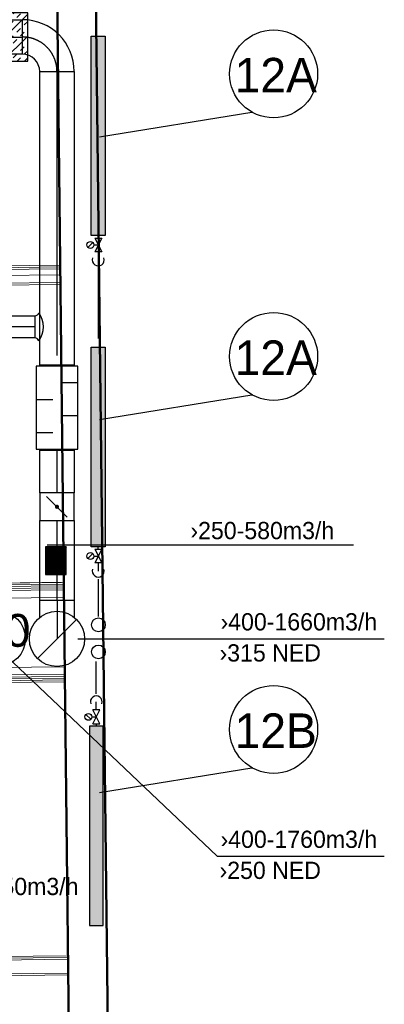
# Model space of a CAD drawing. Header units: millimetres. Extents: x 0 to 83130, y 0 to 57204.
# Tile 36 of 67: x 14100 to 16739, y 42303 to 49438. Entities that reach past the tile are written whole.
import ezdxf

# ---------------------------------------------------------------- set-up
doc = ezdxf.new("R2010")
doc.units = ezdxf.units.MM
doc.header["$LTSCALE"] = 100
doc.header["$MEASUREMENT"] = 0
doc.header["$PDMODE"] = 1
doc.linetypes.add('2V-CENT', pattern=[23, 20, -1.5, 0, -1.5])
doc.linetypes.add('V-V', pattern=[2, 1, 1])
doc.layers.get('0').update_dxf_attribs({"linetype": 'CONTINUOUS'})
for name, color, linetype in [('20603A200D001$0$832 Rominfo', 7, 'CONTINUOUS'), ('V060-', 3, 'CONTINUOUS'), ('V061-', 1, 'CONTINUOUS'), ('V071-', 1, 'CONTINUOUS'), ('V100-', 6, 'CONTINUOUS'), ('V101', 3, 'CONTINUOUS'), ('xref', 7, 'CONTINUOUS')]:
    doc.layers.add(name, color=color, linetype=linetype)
doc.layers.add('20603A200D001$0$A-AREA', color=32, linetype='CONTINUOUS', lineweight=9)
doc.layers.add('20603A200D001$0$A-WALL', color=7, linetype='CONTINUOUS', lineweight=13)
doc.styles.add('20603A200D001$0$Arial', font='arial.ttf', dxfattribs={"height": 238.125})
doc.styles.add('FISO', font='fiso')
doc.styles.add('ISO', font='ISO')
doc.styles.add('SIMPLEX', font='SIMPLEX')

# ---------------------------------------------------------------- blocks, each defined once
blk = doc.blocks.new('VUN')
at = {"color": 0}
blk.add_circle((0, 0), 0.5, dxfattribs=at)
blk = doc.blocks.new('CTK_S', base_point=(16255, 22600))
at = {"color": 0, "linetype": 'ByBlock'}
blk.add_line((16255.5, 22600), (16255, 22600), dxfattribs=at)
blk = doc.blocks.new('KTK_S', base_point=(16255, 22600))
at = {"color": 0, "linetype": 'ByBlock'}
blk.add_circle((16255, 22600), 0.5, dxfattribs=at)
blk = doc.blocks.new('3TK_S', base_point=(16255, 22600))
at = {"color": 0, "linetype": 'ByBlock'}
blk.add_blockref('KTK_S', (16255, 22600), dxfattribs=at)
at = {"color": 1, "linetype": '2V-CENT'}
blk.add_blockref('CTK_S', (16255, 22600), dxfattribs=at)
at = {"style": 'ISO', "flags": 3}
blk.add_attdef('0', (16255, 22600), '', height=1, dxfattribs=at)
blk = doc.blocks.new('FLC90', base_point=(0, 5))
at = {"color": 1}
blk.add_line((-0.346, 4.654), (0.346, 5.346), dxfattribs=at)
blk = doc.blocks.new('CTXK_A', base_point=(16255, 22602.5))
at = {"color": 0, "linetype": 'ByBlock'}
blk.add_line((16255.5, 22602.5), (16255, 22602.5), dxfattribs=at)
blk = doc.blocks.new('KTXK_A', base_point=(16255, 22602.5))
at = {"color": 0, "linetype": 'ByBlock'}
for p, q in [((16255, 22603), (16255.5, 22603)), ((16255.5, 22603), (16255.5, 22602)), ((16255.5, 22602), (16255, 22602))]:
    blk.add_line(p, q, dxfattribs=at)
blk = doc.blocks.new('3TXK_A', base_point=(16255, 22602.5))
blk.add_point((16255.5, 22602.5))
at = {"color": 0, "linetype": 'ByBlock'}
blk.add_blockref('KTXK_A', (16255, 22602.5), dxfattribs=at)
at = {"color": 1, "linetype": '2V-CENT'}
blk.add_blockref('CTXK_A', (16255, 22602.5), dxfattribs=at)
at = {"style": 'ISO', "flags": 3}
blk.add_attdef('0', (16255, 22602.5), '', height=1, dxfattribs=at)
blk = doc.blocks.new('KSP_P', base_point=(16239.5, 22597.5))
at = {"color": 0, "linetype": 'ByBlock'}
for p, q in [((16240, 22598), (16239, 22598)), ((16239, 22598), (16239, 22597)), ((16240, 22597), (16240, 22598)), ((16239, 22597), (16240, 22597))]:
    blk.add_line(p, q, dxfattribs=at)
blk = doc.blocks.new('2SP_P', base_point=(16239.5, 22597.5))
for p in [(16239, 22597.5), (16240, 22597.5)]:
    blk.add_point(p)
at = {"color": 0, "linetype": 'ByBlock'}
blk.add_blockref('KSP_P', (16239.5, 22597.5), dxfattribs=at)
at = {"style": 'SIMPLEX', "flags": 3}
blk.add_attdef('0', (16239.5, 22597.5), '', height=1, dxfattribs=at)
blk = doc.blocks.new('SPJALL', base_point=(16229, 22594))
at = {"color": 1}
blk.add_line((16228.625, 22593.625), (16229.375, 22594.375), dxfattribs=at)
at = {"color": 1, "const_width": 0.075}
blk.add_lwpolyline([(16229, 22594.0375, -1), (16229, 22593.9625, -1), (16229, 22594.0375, -1)], format="xyb", dxfattribs=at)
blk = doc.blocks.new('LD_P')
for p, q in [((-0.5, 0.5), (-0.5, -0.5)), ((0.5, 0.5), (-0.5, 0.5)), ((0.5, -0.5), (0.5, 0.5)), ((-0.5, -0.5), (0.5, -0.5))]:
    blk.add_line(p, q)
at = {"color": 1}
for p, q in [((-0.3, 0.5), (-0.3, 0.1)), ((0.1, 0.5), (0.1, 0.1)), ((-0.1, -0.5), (-0.1, -0.1)), ((0.3, -0.5), (0.3, -0.1))]:
    blk.add_line(p, q, dxfattribs=at)
blk = doc.blocks.new('C3A', base_point=(16246, 22590.5))
at = {"color": 0, "linetype": 'ByBlock'}
blk.add_line((16247, 22590.5), (16246, 22590.5), dxfattribs=at)
blk = doc.blocks.new('K3A', base_point=(16246, 22590.5))
at = {"color": 0, "linetype": 'ByBlock'}
for p, q in [((16246, 22591), (16247, 22591)), ((16247, 22591), (16247, 22590)), ((16247, 22590), (16246, 22590))]:
    blk.add_line(p, q, dxfattribs=at)
blk = doc.blocks.new('33A', base_point=(16246, 22590.5))
blk.add_point((16247, 22590.5))
at = {"color": 0, "linetype": 'ByBlock'}
blk.add_blockref('K3A', (16246, 22590.5), dxfattribs=at)
at = {"color": 1, "linetype": '2V-CENT'}
blk.add_blockref('C3A', (16246, 22590.5), dxfattribs=at)
at = {"style": 'SIMPLEX', "flags": 3}
blk.add_attdef('0', (16246, 22590.5), '', height=1, dxfattribs=at)
blk = doc.blocks.new('CBOJ90_PB', base_point=(86107, 31352))
at = {"color": 0, "linetype": 'ByBlock'}
blk.add_arc((86106, 31353), 1, 270, 360, dxfattribs=at)
blk = doc.blocks.new('KBOJ90_PB', base_point=(86107, 31352))
at = {"color": 0, "linetype": 'ByBlock'}
for p, q in [((86106.5, 31353), (86107.5, 31353)), ((86106, 31352.5), (86106, 31351.5))]:
    blk.add_line(p, q, dxfattribs=at)
for radius in [1.5, 0.5]:
    blk.add_arc((86106, 31353), radius, 270, 360, dxfattribs=at)
blk = doc.blocks.new('3BOJ90_PB', base_point=(86107, 31352))
for p in [(86107, 31353), (86106, 31352)]:
    blk.add_point(p)
at = {"color": 1, "linetype": '2V-CENT'}
blk.add_blockref('CBOJ90_PB', (86107, 31352), dxfattribs=at)
at = {"color": 0, "linetype": 'ByBlock'}
blk.add_blockref('KBOJ90_PB', (86107, 31352), dxfattribs=at)
at = {"style": 'ISO', "flags": 3}
blk.add_attdef('0', (86107, 31352), '', height=1, dxfattribs=at)
blk = doc.blocks.new('*X120')
at = {"color": 0}
for p, q in [((12158.5, 49228.5), (12416.9, 49487)), ((12158.5, 49387.6), (12257.8, 49487)), ((12171.1, 49453.3), (12197.6, 49479.8)), ((12226, 49137), (12576, 49487)), ((12277.1, 49453.3), (12303.7, 49479.8)), ((12303.7, 49426.8), (12330.2, 49453.3)), ((12356.7, 49479.8), (12363.9, 49487)), ((12385.1, 49137), (12735.1, 49487)), ((12409.7, 49426.8), (12436.2, 49453.3)), ((12462.8, 49479.8), (12470, 49487)), ((12489.3, 49453.3), (12515.8, 49479.8)), ((12544.2, 49137), (12894.2, 49487)), ((12595.3, 49453.3), (12621.9, 49479.8)), ((12621.9, 49426.8), (12648.4, 49453.3)), ((12674.9, 49479.8), (12682.1, 49487)), ((12703.3, 49137), (13053.3, 49487)), ((12727.9, 49426.8), (12754.4, 49453.3)), ((12781, 49479.8), (12788.2, 49487)), ((12807.5, 49453.3), (12834, 49479.8)), ((12862.4, 49137), (13212.4, 49487)), ((12913.5, 49453.3), (12940.1, 49479.8)), ((12940.1, 49426.8), (12966.6, 49453.3)), ((12993.1, 49479.8), (13000.3, 49487)), ((13021.5, 49137), (13371.5, 49487)), ((13046.1, 49426.8), (13072.6, 49453.3)), ((13099.2, 49479.8), (13106.4, 49487)), ((13125.7, 49453.3), (13152.2, 49479.8)), ((13180.6, 49137), (13530.6, 49487)), ((13231.7, 49453.3), (13258.3, 49479.8)), ((13258.3, 49426.8), (13284.8, 49453.3)), ((13311.3, 49479.8), (13318.5, 49487)), ((13339.7, 49137), (13689.7, 49487)), ((13364.3, 49426.8), (13390.8, 49453.3)), ((13417.4, 49479.8), (13424.6, 49487)), ((13443.9, 49453.3), (13470.4, 49479.8)), ((13498.8, 49137), (13848.8, 49487)), ((13549.9, 49453.3), (13576.5, 49479.8)), ((13576.5, 49426.8), (13603, 49453.3)), ((13629.5, 49479.8), (13636.7, 49487)), ((13657.9, 49137), (14007.9, 49487)), ((13682.5, 49426.8), (13709, 49453.3)), ((13735.5, 49479.8), (13742.8, 49487)), ((13762.1, 49453.3), (13788.6, 49479.8)), ((13817, 49137), (14158.5, 49478.5)), ((13868.1, 49453.3), (13894.6, 49479.8)), ((13894.6, 49426.8), (13921.2, 49453.3)), ((13947.7, 49479.8), (13954.9, 49487)), ((14000.7, 49426.8), (14027.2, 49453.3)), ((14053.7, 49479.8), (14061, 49487)), ((14080.3, 49453.3), (14106.8, 49479.8)), ((12171.1, 49347.2), (12197.6, 49373.7)), ((12224.1, 49400.2), (12250.6, 49426.8)), ((12250.6, 49373.7), (12277.1, 49400.2)), ((12356.7, 49373.7), (12383.2, 49400.2)), ((12383.2, 49347.2), (12409.7, 49373.7)), ((12436.2, 49400.2), (12462.8, 49426.8)), ((12489.3, 49347.2), (12515.8, 49373.7)), ((12542.3, 49400.2), (12568.8, 49426.8)), ((12568.8, 49373.7), (12595.3, 49400.2)), ((12674.9, 49373.7), (12701.4, 49400.2)), ((12701.4, 49347.2), (12727.9, 49373.7)), ((12754.4, 49400.2), (12781, 49426.8)), ((12807.5, 49347.2), (12834, 49373.7)), ((12860.5, 49400.2), (12887, 49426.8)), ((12887, 49373.7), (12913.5, 49400.2)), ((12993.1, 49373.7), (13019.6, 49400.2)), ((13019.6, 49347.2), (13046.1, 49373.7)), ((13072.6, 49400.2), (13099.2, 49426.8)), ((13125.7, 49347.2), (13152.2, 49373.7)), ((13178.7, 49400.2), (13205.2, 49426.8)), ((13205.2, 49373.7), (13231.7, 49400.2)), ((13311.3, 49373.7), (13337.8, 49400.2)), ((13337.8, 49347.2), (13364.3, 49373.7)), ((13390.8, 49400.2), (13417.4, 49426.8)), ((13443.9, 49347.2), (13470.4, 49373.7)), ((13496.9, 49400.2), (13523.4, 49426.8)), ((13523.4, 49373.7), (13549.9, 49400.2)), ((13629.5, 49373.7), (13656, 49400.2)), ((13656, 49347.2), (13682.5, 49373.7)), ((13709, 49400.2), (13735.5, 49426.8)), ((13762.1, 49347.2), (13788.6, 49373.7)), ((13815.1, 49400.2), (13841.6, 49426.8)), ((13841.6, 49373.7), (13868.1, 49400.2)), ((13947.7, 49373.7), (13974.2, 49400.2)), ((13974.2, 49347.2), (14000.7, 49373.7)), ((14027.2, 49400.2), (14053.7, 49426.8)), ((14080.3, 49347.2), (14106.8, 49373.7)), ((14133.3, 49400.2), (14158.5, 49425.4)), ((12197.6, 49320.7), (12224.1, 49347.2)), ((12303.7, 49320.7), (12330.2, 49347.2)), ((12330.2, 49294.2), (12356.7, 49320.7)), ((12436.2, 49294.2), (12462.8, 49320.7)), ((12515.8, 49320.7), (12542.3, 49347.2)), ((12621.9, 49320.7), (12648.4, 49347.2)), ((12648.4, 49294.2), (12674.9, 49320.7)), ((12754.4, 49294.2), (12781, 49320.7)), ((12834, 49320.7), (12860.5, 49347.2)), ((12940.1, 49320.7), (12966.6, 49347.2)), ((12966.6, 49294.2), (12993.1, 49320.7)), ((13072.6, 49294.2), (13099.2, 49320.7)), ((13152.2, 49320.7), (13178.7, 49347.2)), ((13258.3, 49320.7), (13284.8, 49347.2)), ((13284.8, 49294.2), (13311.3, 49320.7)), ((13390.8, 49294.2), (13417.4, 49320.7)), ((13470.4, 49320.7), (13496.9, 49347.2)), ((13576.5, 49320.7), (13603, 49347.2)), ((13603, 49294.2), (13629.5, 49320.7)), ((13709, 49294.2), (13735.5, 49320.7)), ((13788.6, 49320.7), (13815.1, 49347.2)), ((13894.6, 49320.7), (13921.2, 49347.2)), ((13921.2, 49294.2), (13947.7, 49320.7)), ((13976.1, 49137), (14158.5, 49319.4)), ((14027.2, 49294.2), (14053.7, 49320.7)), ((14106.8, 49320.7), (14133.3, 49347.2)), ((12158.5, 49281.6), (12171.1, 49294.2)), ((12197.6, 49214.6), (12224.1, 49241.1)), ((12250.6, 49267.7), (12277.1, 49294.2)), ((12277.1, 49241.1), (12303.7, 49267.7)), ((12383.2, 49241.1), (12409.7, 49267.7)), ((12409.7, 49214.6), (12436.2, 49241.1)), ((12462.8, 49267.7), (12489.3, 49294.2)), ((12515.8, 49214.6), (12542.3, 49241.1)), ((12568.8, 49267.7), (12595.3, 49294.2)), ((12595.3, 49241.1), (12621.9, 49267.7)), ((12701.4, 49241.1), (12727.9, 49267.7)), ((12727.9, 49214.6), (12754.4, 49241.1)), ((12781, 49267.7), (12807.5, 49294.2)), ((12834, 49214.6), (12860.5, 49241.1)), ((12887, 49267.7), (12913.5, 49294.2)), ((12913.5, 49241.1), (12940.1, 49267.7)), ((13019.6, 49241.1), (13046.1, 49267.7)), ((13046.1, 49214.6), (13072.6, 49241.1)), ((13099.2, 49267.7), (13125.7, 49294.2)), ((13152.2, 49214.6), (13178.7, 49241.1)), ((13205.2, 49267.7), (13231.7, 49294.2)), ((13231.7, 49241.1), (13258.3, 49267.7)), ((13337.8, 49241.1), (13364.3, 49267.7)), ((13364.3, 49214.6), (13390.8, 49241.1)), ((13417.4, 49267.7), (13443.9, 49294.2)), ((13470.4, 49214.6), (13496.9, 49241.1)), ((13523.4, 49267.7), (13549.9, 49294.2)), ((13549.9, 49241.1), (13576.5, 49267.7)), ((13656, 49241.1), (13682.5, 49267.7)), ((13682.5, 49214.6), (13709, 49241.1)), ((13735.5, 49267.7), (13762.1, 49294.2)), ((13788.6, 49214.6), (13815.1, 49241.1)), ((13841.6, 49267.7), (13868.1, 49294.2)), ((13868.1, 49241.1), (13894.6, 49267.7)), ((13974.2, 49241.1), (14000.7, 49267.7)), ((14000.7, 49214.6), (14027.2, 49241.1)), ((14053.7, 49267.7), (14080.3, 49294.2)), ((14106.8, 49214.6), (14133.3, 49241.1)), ((12158.5, 49175.5), (12171.1, 49188.1)), ((12173, 49137), (12197.6, 49161.6)), ((12224.1, 49188.1), (12250.6, 49214.6)), ((12279.1, 49137), (12303.7, 49161.6)), ((12330.2, 49188.1), (12356.7, 49214.6)), ((12356.7, 49161.6), (12383.2, 49188.1)), ((12462.8, 49161.6), (12489.3, 49188.1)), ((12491.2, 49137), (12515.8, 49161.6)), ((12542.3, 49188.1), (12568.8, 49214.6)), ((12597.3, 49137), (12621.9, 49161.6)), ((12648.4, 49188.1), (12674.9, 49214.6)), ((12674.9, 49161.6), (12701.4, 49188.1)), ((12781, 49161.6), (12807.5, 49188.1)), ((12809.4, 49137), (12834, 49161.6)), ((12860.5, 49188.1), (12887, 49214.6)), ((12915.5, 49137), (12940.1, 49161.6)), ((12966.6, 49188.1), (12993.1, 49214.6)), ((12993.1, 49161.6), (13019.6, 49188.1)), ((13099.2, 49161.6), (13125.7, 49188.1)), ((13127.6, 49137), (13152.2, 49161.6)), ((13178.7, 49188.1), (13205.2, 49214.6)), ((13233.7, 49137), (13258.3, 49161.6)), ((13284.8, 49188.1), (13311.3, 49214.6)), ((13311.3, 49161.6), (13337.8, 49188.1)), ((13417.4, 49161.6), (13443.9, 49188.1)), ((13445.8, 49137), (13470.4, 49161.6)), ((13496.9, 49188.1), (13523.4, 49214.6)), ((13551.9, 49137), (13576.5, 49161.6)), ((13603, 49188.1), (13629.5, 49214.6)), ((13629.5, 49161.6), (13656, 49188.1)), ((13735.5, 49161.6), (13762.1, 49188.1)), ((13764, 49137), (13788.6, 49161.6)), ((13815.1, 49188.1), (13841.6, 49214.6)), ((13870, 49137), (13894.6, 49161.6)), ((13921.2, 49188.1), (13947.7, 49214.6)), ((13947.7, 49161.6), (13974.2, 49188.1)), ((14053.7, 49161.6), (14080.3, 49188.1)), ((14082.2, 49137), (14106.8, 49161.6)), ((14133.3, 49188.1), (14158.5, 49213.3)), ((14135.2, 49137), (14158.5, 49160.3))]:
    blk.add_line(p, q, dxfattribs=at)
blk = doc.blocks.new('*X123')
at = {"color": 0}
for p, q in [((52042, 22945), (52338, 23241)), ((52042, 22954), (52329, 23241)), ((52042, 22963), (52320, 23241)), ((52042, 22971), (52312, 23241)), ((52042, 22980), (52303, 23241)), ((52042, 22989), (52294, 23241)), ((52042, 22998), (52285, 23241)), ((52042, 23007), (52276, 23241)), ((52042, 23016), (52267, 23241)), ((52042, 23024), (52259, 23241)), ((52042, 23033), (52250, 23241)), ((52042, 23042), (52241, 23241)), ((52042, 23051), (52232, 23241)), ((52042, 23060), (52223, 23241)), ((52042, 23069), (52214, 23241)), ((52042, 23077), (52205, 23241)), ((52042, 23086), (52197, 23241)), ((52042, 23095), (52188, 23241)), ((52042, 23104), (52179, 23241)), ((52042, 23113), (52170, 23241)), ((52042, 23122), (52161, 23241)), ((52042, 23130), (52152, 23241)), ((52042, 23139), (52144, 23241)), ((52042, 23148), (52135, 23241)), ((52042, 23157), (52126, 23241)), ((52042, 23166), (52117, 23241)), ((52042, 23175), (52108, 23241)), ((52042, 23183), (52099, 23241)), ((52042, 23192), (52091, 23241)), ((52042, 23201), (52082, 23241)), ((52042, 23210), (52073, 23241)), ((52042, 23219), (52064, 23241)), ((52042, 23228), (52055, 23241)), ((52042, 23237), (52046, 23241)), ((52047, 22941), (52347, 23241)), ((52056, 22941), (52356, 23241)), ((52065, 22941), (52365, 23241)), ((52073, 22941), (52373, 23241)), ((52082, 22941), (52382, 23241)), ((52091, 22941), (52391, 23241)), ((52100, 22941), (52400, 23241)), ((52109, 22941), (52409, 23241)), ((52118, 22941), (52418, 23241)), ((52126, 22941), (52426, 23241)), ((52135, 22941), (52435, 23241)), ((52144, 22941), (52442, 23239)), ((52153, 22941), (52442, 23230)), ((52162, 22941), (52442, 23221)), ((52171, 22941), (52442, 23212)), ((52179, 22941), (52442, 23203)), ((52188, 22941), (52442, 23195)), ((52197, 22941), (52442, 23186)), ((52206, 22941), (52442, 23177)), ((52215, 22941), (52442, 23168)), ((52224, 22941), (52442, 23159)), ((52233, 22941), (52442, 23150)), ((52241, 22941), (52442, 23142)), ((52250, 22941), (52442, 23133)), ((52259, 22941), (52442, 23124)), ((52268, 22941), (52442, 23115)), ((52277, 22941), (52442, 23106)), ((52286, 22941), (52442, 23097)), ((52294, 22941), (52442, 23089)), ((52303, 22941), (52442, 23080)), ((52312, 22941), (52442, 23071)), ((52321, 22941), (52442, 23062)), ((52330, 22941), (52442, 23053)), ((52339, 22941), (52442, 23044)), ((52347, 22941), (52442, 23035)), ((52356, 22941), (52442, 23027)), ((52365, 22941), (52442, 23018)), ((52374, 22941), (52442, 23009)), ((52383, 22941), (52442, 23000)), ((52392, 22941), (52442, 22991)), ((52400, 22941), (52442, 22982)), ((52409, 22941), (52442, 22974)), ((52418, 22941), (52442, 22965)), ((52427, 22941), (52442, 22956)), ((52436, 22941), (52442, 22947))]:
    blk.add_line(p, q, dxfattribs=at)
blk = doc.blocks.new('20603A200D001$0$SV_Ei60 - SV_Ei60 2-321251-P03')
at = {"layer": '20603A200D001$0$A-WALL'}
blk.add_line((29889.9, 42975.9), (28641.4, 42961.9), dxfattribs=at)
blk = doc.blocks.new('20603A200D001$0$SV_Ei60 - SV_Ei60-321244-P03')
at = {"layer": '20603A200D001$0$A-WALL'}
for p, q in [((29889.2, 43030.4), (28586.3, 43015.7)), ((29871.6, 43030.2), (28586.3, 43015.7)), ((28586.3, 43015.7), (29871.6, 43030.2)), ((29871.6, 43029.2), (28586.3, 43015.7)), ((28586.3, 43015.7), (29871.6, 43029.2)), ((29889.2, 43030.4), (29871.6, 43030.2)), ((29871.6, 43030.2), (29889.2, 43030.4)), ((29871.6, 43030.2), (29871.6, 43029.2)), ((29871.6, 43029.2), (29871.6, 43030.2)), ((29889.4, 43017.4), (29889.2, 43030.4)), ((28586.3, 43015.7), (28586.5, 43002.7)), ((28586.5, 43002.7), (29889.4, 43017.4)), ((29889.4, 43017.4), (28599.5, 43002.9)), ((29889.4, 43017.4), (28599.5, 43002.9)), ((28599.5, 43002.9), (29889.4, 43017.4)), ((29889.4, 43017.4), (28599.5, 43002.9)), ((28599.5, 43002.9), (29889.4, 43017.4)), ((28599.5, 43002.9), (28599.6, 42989.9)), ((28599.6, 42989.9), (29889.5, 43004.4)), ((29889.5, 43004.4), (28612.6, 42990)), ((29889.5, 43004.4), (28612.6, 42990)), ((28612.6, 42990), (29889.5, 43004.4)), ((28612.6, 42990), (29889.5, 43004.4)), ((29889.5, 43004.4), (28612.6, 42990)), ((28612.6, 42990), (28612.8, 42977)), ((28612.8, 42977), (29889.7, 42991.4)), ((29889.7, 42991.4), (28625.8, 42977.2)), ((29889.7, 42991.4), (28625.8, 42977.2)), ((28625.8, 42977.2), (29889.7, 42991.4)), ((28625.8, 42977.2), (29889.7, 42991.4)), ((29889.7, 42991.4), (28625.8, 42977.2)), ((28625.8, 42977.2), (28626.5, 42907.2)), ((29889.5, 43004.4), (29889.4, 43017.4)), ((29889.7, 42991.4), (29889.5, 43004.4)), ((29890.5, 42921.4), (29889.7, 42991.4)), ((28626.5, 42907.2), (29890.5, 42921.4)), ((28696.5, 42908), (29890.5, 42921.4)), ((29890.5, 42921.4), (28696.5, 42908))]:
    blk.add_line(p, q, dxfattribs=at)
blk = doc.blocks.new('20603A200D001$0$SV_Ei60 - SV_Ei60-321248-P03')
for name in ['20603A200D001$0$SV_Ei60 - SV_Ei60-321244-P03', '20603A200D001$0$SV_Ei60 - SV_Ei60 2-321251-P03']:
    blk.add_blockref(name, (0, 0))
blk = doc.blocks.new('20603A200D001$0$IV02_37dB 560929 - IV02_37dB 2-321421-P03')
at = {"layer": '20603A200D001$0$A-WALL'}
blk.add_line((25003.6, 45204.2), (29864.1, 45258.9), dxfattribs=at)
blk = doc.blocks.new('20603A200D001$0$IV02_37dB 560929 - IV02_37dB-321414-P03')
at = {"layer": '20603A200D001$0$A-WALL'}
for p, q in [((29863.5, 45315.4), (25052.9, 45261.3)), ((29863.5, 45315.4), (25052.9, 45261.3)), ((25052.9, 45261.3), (29863.5, 45315.4)), ((29863.4, 45328.4), (25065.8, 45274.4)), ((29863.4, 45328.4), (25065.8, 45274.4)), ((25065.8, 45274.4), (29863.4, 45328.4)), ((25065.9, 45261.4), (29863.5, 45315.4)), ((25065.9, 45261.4), (29863.5, 45315.4)), ((29863.5, 45315.4), (25065.9, 45261.4)), ((29863.5, 45315.4), (29863.4, 45328.4)), ((29863.7, 45302.4), (29863.5, 45315.4)), ((25052.9, 45261.3), (25053.1, 45248.3)), ((25052.9, 45261.3), (25053.1, 45248.3)), ((25053.1, 45248.3), (25052.9, 45261.3)), ((25053.1, 45248.3), (29863.7, 45302.4)), ((25053.1, 45248.3), (29863.7, 45302.4)), ((29863.7, 45302.4), (25053.1, 45248.3)), ((29863.7, 45302.4), (25053.1, 45248.3)), ((29863.7, 45302.4), (25053.1, 45248.3)), ((25053.1, 45248.3), (29863.7, 45302.4)), ((25053.1, 45248.3), (25054.2, 45148.3)), ((25053.1, 45248.3), (25054.2, 45148.3)), ((25054.2, 45148.3), (25053.1, 45248.3)), ((25065.8, 45274.4), (25065.9, 45261.4)), ((25065.8, 45274.4), (25065.9, 45261.4)), ((25065.9, 45261.4), (25065.8, 45274.4)), ((29864.8, 45202.4), (29863.7, 45302.4)), ((25054.2, 45148.3), (29864.8, 45202.4)), ((25054.2, 45148.3), (29864.8, 45202.4)), ((29864.8, 45202.4), (25054.2, 45148.3)), ((29864.8, 45202.4), (25067.2, 45148.4)), ((29864.8, 45202.4), (25067.2, 45148.4)), ((25067.2, 45148.4), (29864.8, 45202.4)), ((25067.4, 45135.4), (29864.9, 45189.4)), ((29864.9, 45189.4), (29864.8, 45202.4)), ((25067.2, 45148.4), (25067.4, 45135.4)), ((25067.2, 45148.4), (25067.4, 45135.4)), ((25067.4, 45135.4), (25067.2, 45148.4))]:
    blk.add_line(p, q, dxfattribs=at)
blk = doc.blocks.new('20603A200D001$0$IV02_37dB 560929 - IV02_37dB 560929-321418-P03')
for name in ['20603A200D001$0$IV02_37dB 560929 - IV02_37dB-321414-P03', '20603A200D001$0$IV02_37dB 560929 - IV02_37dB 2-321421-P03']:
    blk.add_blockref(name, (0, 0))
blk = doc.blocks.new('20603A200D001$0$SV_Ei60 729652 - SV_Ei60 2-328688-P03')
at = {"layer": '20603A200D001$0$A-WALL'}
blk.add_line((28702.8, 42351), (29896.7, 42364.5), dxfattribs=at)
blk = doc.blocks.new('20603A200D001$0$SV_Ei60 729652 - SV_Ei60-328681-P03')
at = {"layer": '20603A200D001$0$A-WALL'}
for p, q in [((29896.1, 42419), (28702.2, 42405.5)), ((29896.1, 42419), (28702.2, 42405.5)), ((28702.2, 42405.5), (29896.1, 42419)), ((28702.2, 42405.5), (28703, 42335.5)), ((29896.9, 42349), (29896.1, 42419)), ((29897.2, 42323), (28607.3, 42308.4)), ((28607.4, 42295.4), (29897.4, 42310)), ((29897.1, 42336), (28620.1, 42321.6)), ((28620.1, 42321.6), (28620.3, 42308.6)), ((28620.3, 42308.6), (29897.2, 42323)), ((29896.9, 42349), (28633, 42334.7)), ((28633, 42334.7), (28633.1, 42321.7)), ((28633.1, 42321.7), (29897.1, 42336)), ((28633.1, 42321.7), (29897.1, 42336)), ((29897.1, 42336), (28633.1, 42321.7)), ((29897.1, 42336), (28633.1, 42321.7)), ((28633.1, 42321.7), (29897.1, 42336)), ((28633.3, 42308.7), (29897.2, 42323)), ((29897.2, 42323), (28633.3, 42308.7)), ((29897.2, 42323), (28633.3, 42308.7)), ((28633.3, 42308.7), (29897.2, 42323)), ((28703, 42335.5), (29896.9, 42349)), ((28703, 42335.5), (29896.9, 42349)), ((29896.9, 42349), (28703, 42335.5)), ((29896.9, 42349), (28703, 42335.5)), ((28703, 42335.5), (29896.9, 42349)), ((29897.1, 42336), (29896.9, 42349)), ((29897.2, 42323), (29897.1, 42336)), ((29897.4, 42310), (29897.2, 42323)), ((28607.3, 42308.4), (28607.4, 42295.4))]:
    blk.add_line(p, q, dxfattribs=at)
blk = doc.blocks.new('20603A200D001$0$SV_Ei60 729652 - SV_Ei60 729652-328685-P03')
for name in ['20603A200D001$0$SV_Ei60 729652 - SV_Ei60-328681-P03', '20603A200D001$0$SV_Ei60 729652 - SV_Ei60 2-328688-P03']:
    blk.add_blockref(name, (0, 0))
blk = doc.blocks.new('20603A200D001$0$IV02_37dB 552578 - IV02_37dB-321162-P03')
at = {"layer": '20603A200D001$0$A-WALL'}
for p, q in [((29919.7, 40324.7), (27795.1, 40300.8)), ((29919.9, 40311.7), (29919.7, 40324.7)), ((27344.1, 40282.7), (25109.3, 40257.5)), ((27344.1, 40282.7), (25109.3, 40257.5)), ((25109.3, 40257.5), (27344.1, 40282.7)), ((25109.3, 40257.5), (25109.4, 40244.5)), ((25109.3, 40257.5), (25109.4, 40244.5)), ((25109.4, 40244.5), (25109.3, 40257.5)), ((27340.6, 40269.7), (25109.4, 40244.5)), ((25109.4, 40244.5), (27340.6, 40269.7)), ((25109.4, 40244.5), (27340.6, 40269.7)), ((27340.6, 40269.7), (25109.4, 40244.5)), ((25109.4, 40244.5), (27340.6, 40269.6)), ((26165.6, 40256.4), (25109.4, 40244.5)), ((26165.6, 40256.4), (25109.4, 40244.5)), ((25110, 40197.2), (25109.4, 40244.5)), ((25109.4, 40244.5), (25110.6, 40144.6)), ((27337, 40228.8), (25109.4, 40244.5)), ((25109.4, 40244.5), (25110, 40197.2)), ((25109.4, 40244.5), (25110.6, 40144.6)), ((27347.6, 40295.8), (25122.1, 40270.7)), ((25122.1, 40270.7), (25122.3, 40257.7)), ((25122.1, 40270.7), (25122.3, 40257.7)), ((25122.3, 40257.7), (25122.1, 40270.7)), ((25122.3, 40257.7), (27344.1, 40282.7)), ((25122.3, 40257.7), (27344.1, 40282.7)), ((27344.1, 40282.7), (25122.3, 40257.7)), ((27340.6, 40269.7), (26165.6, 40256.4)), ((27340.6, 40269.7), (26165.6, 40256.4)), ((27337, 40228.8), (27340.6, 40269.6)), ((27337, 40228.8), (27340.6, 40269.6)), ((27337, 40228.8), (27338.9, 40250.3)), ((27338.9, 40250.3), (27340.6, 40269.6)), ((27340.6, 40269.6), (27338.9, 40250.3)), ((27340.6, 40269.7), (27344.1, 40282.7)), ((27340.6, 40269.7), (27344.1, 40282.7)), ((27344.1, 40282.7), (27340.6, 40269.7)), ((27340.6, 40269.7), (27340.6, 40269.6)), ((27340.6, 40269.6), (27340.6, 40269.6)), ((27340.6, 40269.6), (27340.6, 40269.6)), ((27340.6, 40269.6), (27340.6, 40269.6)), ((27340.6, 40269.6), (27340.6, 40269.6)), ((27340.6, 40269.6), (27340.6, 40269.6)), ((27344.1, 40282.7), (27347.6, 40295.8)), ((27344.1, 40282.7), (27347.6, 40295.8)), ((27347.6, 40295.8), (27344.1, 40282.7)), ((27795.1, 40300.8), (27798.5, 40287.8)), ((27795.1, 40300.8), (27798.5, 40287.8)), ((27798.5, 40287.8), (27795.1, 40300.8)), ((27798.5, 40287.8), (29919.9, 40311.7)), ((27798.5, 40287.8), (29919.9, 40311.7)), ((29919.9, 40311.7), (27798.5, 40287.8)), ((29919.9, 40311.7), (27798.5, 40287.8)), ((29919.9, 40311.7), (27798.5, 40287.8)), ((27798.5, 40287.8), (29919.9, 40311.7)), ((27798.5, 40287.8), (27802, 40274.9)), ((27798.5, 40287.8), (27802, 40274.9)), ((27802, 40274.9), (27798.5, 40287.8)), ((27802, 40274.9), (29920, 40298.7)), ((27802, 40274.9), (29920, 40298.7)), ((29920, 40298.7), (27802, 40274.9)), ((29920, 40298.7), (27802, 40274.9)), ((29920, 40298.7), (27802, 40274.9)), ((27802, 40274.9), (29920, 40298.7)), ((27802, 40274.9), (27803.4, 40269.6)), ((27802, 40274.9), (27803.4, 40269.6)), ((27803.4, 40269.6), (27802, 40274.9)), ((27803.4, 40269.6), (27807, 40228.8)), ((27803.4, 40269.6), (27807, 40228.8)), ((27807, 40228.8), (27803.4, 40269.6)), ((29920, 40298.7), (29919.9, 40311.7)), ((29921.1, 40198.7), (29920, 40298.7)), ((25110, 40197.2), (25110.6, 40144.6)), ((27337, 40228.8), (25110.6, 40144.6)), ((27340.6, 40188), (25110.6, 40144.6)), ((25110.6, 40144.6), (27345.5, 40169.7)), ((25123.6, 40144.7), (27345.5, 40169.7)), ((27345.5, 40169.7), (25123.6, 40144.7)), ((27345.5, 40169.7), (25123.6, 40144.7)), ((26287.5, 40157.8), (27345.5, 40169.7)), ((27345.5, 40169.7), (26287.5, 40157.8)), ((27338.9, 40207.3), (27337, 40228.8)), ((27337, 40228.8), (27340.6, 40188)), ((27337, 40228.8), (27338.9, 40207.3)), ((27338.9, 40207.3), (27340.6, 40188)), ((27340.6, 40188), (27338.9, 40207.3)), ((27340.6, 40188), (27342.9, 40179.3)), ((27340.6, 40188), (27345.5, 40169.7)), ((27340.6, 40188), (27345.5, 40169.7)), ((27340.6, 40188), (27342.9, 40179.3)), ((27345.5, 40169.7), (27342.9, 40179.3)), ((27348.9, 40156.8), (27345.5, 40169.7)), ((27348.9, 40156.8), (27345.5, 40169.7)), ((27345.5, 40169.7), (27348.9, 40156.8)), ((27796.4, 40161.8), (29921.3, 40185.7)), ((27799.9, 40174.8), (27796.4, 40161.8)), ((27799.9, 40174.8), (27796.4, 40161.8)), ((27796.4, 40161.8), (27799.9, 40174.8)), ((27799.9, 40174.8), (29921.1, 40198.7)), ((27799.9, 40174.8), (29921.1, 40198.7)), ((29921.1, 40198.7), (27799.9, 40174.8)), ((29921.1, 40198.7), (27799.9, 40174.8)), ((29921.1, 40198.7), (27799.9, 40174.8)), ((27799.9, 40174.8), (29921.1, 40198.7)), ((27803.4, 40188), (27799.9, 40174.8)), ((27803.4, 40188), (27799.9, 40174.8)), ((27799.9, 40174.8), (27803.4, 40188)), ((27807, 40228.8), (27803.4, 40188)), ((27807, 40228.8), (27803.4, 40188)), ((27803.4, 40188), (27807, 40228.8)), ((29921.3, 40185.7), (29921.1, 40198.7)), ((25110.6, 40144.6), (26287.5, 40157.8)), ((25110.6, 40144.6), (26287.5, 40157.8)), ((25123.6, 40144.7), (25123.7, 40131.7)), ((25123.6, 40144.7), (25123.7, 40131.7)), ((25123.7, 40131.7), (25123.6, 40144.7)), ((25123.7, 40131.7), (27348.9, 40156.8))]:
    blk.add_line(p, q, dxfattribs=at)
blk = doc.blocks.new('20603A200D001')
at = {"layer": '20603A200D001$0$A-AREA'}
for p, q in [((25065.8, 45274.4), (29863.4, 45328.4)), ((29871.6, 43030.2), (29889.2, 43030.4))]:
    blk.add_line(p, q, dxfattribs=at)
at = {"layer": '20603A200D001$0$A-WALL', "lineweight": 50}
for p, q in [((29829.5, 48333.2), (30161.5, 18848.5)), ((30446.8, 18848.5), (30109.5, 48337.1))]:
    blk.add_line(p, q, dxfattribs=at)
blk.add_blockref('20603A200D001$0$IV02_37dB 552578 - IV02_37dB-321162-P03', (0, 0))
at = {"layer": '20603A200D001$0$A-WALL'}
for name in ['20603A200D001$0$IV02_37dB 560929 - IV02_37dB 560929-321418-P03', '20603A200D001$0$SV_Ei60 - SV_Ei60-321248-P03', '20603A200D001$0$SV_Ei60 729652 - SV_Ei60 729652-328685-P03']:
    blk.add_blockref(name, (0, 0), dxfattribs=at)
at = {"layer": '20603A200D001$0$832 Rominfo', "style": '20603A200D001$0$Arial'}
blk.add_text('S310', height=238.12, dxfattribs=at).set_placement((28871.7, 42563.1))

msp = doc.modelspace()

# ---------------------------------------------------------------- linework, layer by layer
at = {"layer": 'V060-', "linetype": 'Continuous'}
for p, q in [((11233.65, 49437), (14120, 49437)), ((14120, 49187), (11233.65, 49187)), ((14245, 49005.29), (14245, 49063.46)), ((14495, 49063.46), (14495, 49005.29)), ((14245, 46936.44), (14245, 49005.29)), ((14495, 49005.29), (14495, 46936.44)), ((12507, 47292.01, -11), (14210.91, 47292.01, -11)), ((14210.91, 47132.01, -11), (12507, 47132.01, -11)), ((14245, 46008.32), (14245, 46316.44)), ((14495, 46316.44), (14495, 46008.32)), ((14245, 45231), (14245, 45808.32)), ((14495, 45808.32), (14495, 45231))]:
    msp.add_line(p, q, dxfattribs=at)
at = {"layer": 'V060-', "color": 1, "linetype": '2V-CENT'}
for p, q in [((11233.65, 49312), (14120, 49312)), ((14370, 49063.46), (14370, 49005.29)), ((14370, 49005.29), (14370, 46936.44)), ((14210.91, 47212.01, -11), (12507, 47212.01, -11)), ((14370, 46316.44), (14370, 46008.32)), ((14370, 45808.32), (14370, 45231))]:
    msp.add_line(p, q, dxfattribs=at)
at = {"layer": 'V060-'}
msp.add_line((14210.91, 47292.01, -11), (14210.91, 47132.01, -11), dxfattribs=at)
at = {"layer": 'V060-', "color": 1}
msp.add_lwpolyline([(12158.47, 49137), (14158.47, 49137), (14158.47, 49487), (12158.47, 49487)], close=True, dxfattribs=at)
at = {"layer": 'V060-'}
msp.add_lwpolyline([(14287.37, 45618.63), (14287.37, 45418.63), (14437.37, 45418.63), (14437.37, 45618.63)], close=True, dxfattribs=at)
for centre, radius, start, end in [((14207.3, 47326.47, -11), 34.65, 275.978046, 337.401523), ((14098.6, 47212.01, -11), 173.28, 324.286899, 395.713101), ((14207.3, 47097.55, -11), 34.65, 22.598477, 84.021954)]:
    msp.add_arc(centre, radius, start, end, dxfattribs=at)
at = {"layer": 'V061-'}
for p, q in [((14298, 45633.19), (16517.25, 45633.19)), ((14519.9, 44952.27), (16739.15, 44952.27)), ((14002.43, 44828.8), (15528.93, 43376.51)), ((15528.93, 43376.51), (16739.15, 43376.51))]:
    msp.add_line(p, q, dxfattribs=at)
at = {"layer": 'V100-', "color": 1}
for p, q in [((14629.53, 47823.16), (14594.18, 47787.8)), ((14636.85, 47805.48), (14668.72, 47805.48)), ((14643.72, 47855.48), (14693.72, 47755.48)), ((14693.72, 47855.48), (14643.72, 47755.48)), ((14643.72, 47855.48), (14693.72, 47855.48)), ((14693.72, 47755.48), (14643.72, 47755.48)), ((14693.72, 45600.98), (14643.72, 45500.98)), ((14643.72, 45600.98), (14693.72, 45600.98)), ((14643.72, 45600.98), (14693.72, 45500.98)), ((14629.53, 45568.66), (14594.18, 45533.3)), ((14636.85, 45550.98), (14668.72, 45550.98)), ((14693.72, 45500.98), (14643.72, 45500.98)), ((14615.54, 44368.32), (14580.19, 44403.68)), ((14622.87, 44386), (14654.73, 44386)), ((14629.73, 44336), (14679.73, 44436)), ((14679.73, 44336), (14629.73, 44436)), ((14679.73, 44436), (14629.73, 44436)), ((14629.73, 44336), (14679.73, 44336))]:
    msp.add_line(p, q, dxfattribs=at)
at = {"layer": 'V100-', "linetype": 'V-V'}
for p, q in [((14668.72, 47855.48), (14668.72, 47873.25)), ((14668.72, 47755.48), (14668.72, 47697.04)), ((14668.72, 47638.08), (14668.72, 47128.18)), ((14668.72, 45600.98), (14668.72, 45618.75)), ((14668.72, 45500.98), (14668.72, 45442.54)), ((14668.72, 45383.58), (14668.72, 45112.85)), ((14654.73, 44553.41), (14654.73, 44786.87)), ((14654.73, 44436), (14654.73, 44494.45)), ((14654.73, 44336), (14654.73, 44318.24))]:
    msp.add_line(p, q, dxfattribs=at)
at = {"layer": 'V100-', "color": 1}
for points in [[(14718.72, 47873.25), (14618.72, 47873.25), (14618.72, 49318.25), (14718.72, 49318.25)], [(14718.72, 45618.75), (14618.72, 45618.75), (14618.72, 47063.75), (14718.72, 47063.75)], [(14704.73, 44318.24), (14604.73, 44318.24), (14604.73, 42873.24), (14704.73, 42873.24)]]:
    msp.add_lwpolyline(points, close=True, dxfattribs=at)
for centre in [(14611.85, 47805.48), (14611.85, 45550.98), (14597.87, 44386)]:
    msp.add_circle(centre, 25, dxfattribs=at)
for centre, start, end in [((14668.72, 47697.04), 160.857232, 379.142768), ((14668.72, 45442.54), 160.857232, 379.142768), ((14654.73, 44494.45), 340.857232, 559.142768)]:
    msp.add_arc(centre, 43.12, start, end, dxfattribs=at)
at = {"layer": 'V100-'}
for points in [[(14618.72, 47873.25), (14718.72, 47873.25), (14618.72, 49318.25), (14718.72, 49318.25)], [(14618.72, 45618.75), (14718.72, 45618.75), (14618.72, 47063.75), (14718.72, 47063.75)], [(14604.73, 44318.24), (14704.73, 44318.24), (14604.73, 42873.24), (14704.73, 42873.24)]]:
    msp.add_trace(points, dxfattribs=at)
at = {"layer": 'V101', "color": 1}
for p, q in [((14678.32, 48589.03), (15781.43, 48767.95)), ((14678.32, 46541.52), (15781.43, 46720.43)), ((14678.32, 43838.8), (15781.43, 44017.72))]:
    msp.add_line(p, q, dxfattribs=at)
for centre in [(15938.09, 49045.31), (15938.09, 46997.79), (15938.09, 44295.08)]:
    msp.add_circle(centre, 318.54, dxfattribs=at)

# ---------------------------------------------------------------- block references
at = {"layer": 'V060-', "color": 1}
msp.add_blockref('*X120', (0, 0), dxfattribs=at)
at = {"layer": 'V060-', "linetype": 'Continuous'}
for name, p, xscale, yscale, zscale, rotation in [('3BOJ90_PB', (14370, 49312.6), 250, 250, 250, 90), ('33A', (14370, 46926.44), 10, 250.0000000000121, 10, 90), ('33A', (14370, 46326.44), 10, 250.0000000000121, 10, 270), ('2SP_P', (14370, 45908.32), 200, 250.0000000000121, 200, 270), ('3TXK_A', (14370.51, 45106.98), 250, 250, 250, 90), ('3TK_S', (13941.93, 44952.84), 400, 400, 400, 270), ('3TK_S', (14370.51, 44950.86), 400, 400, 400, 90)]:
    msp.add_blockref(name, p, dxfattribs=dict(at, xscale=xscale, yscale=yscale, zscale=zscale, rotation=rotation))
at = {"layer": 'V060-', "rotation": 270}
for name, p, xscale, yscale, zscale in [('LD_P', (14370, 46626.44), 600, 300, 600), ('SPJALL', (14370, 45908.32), 200, 200, 200), ('*X123', (2817.05, 71639.78), 0.5, 0.5, 0.5)]:
    msp.add_blockref(name, p, dxfattribs=dict(at, xscale=xscale, yscale=yscale, zscale=zscale))
at = {"layer": 'V060-', "xscale": 400, "yscale": 400, "zscale": 400}
msp.add_blockref('FLC90', (14370.51, 44950.86), dxfattribs=at)
at = {"layer": 'V100-', "color": 1, "xscale": 100, "yscale": 100, "zscale": 100}
for p in [(14669.94, 45053.05), (14669.94, 44856.27)]:
    msp.add_blockref('VUN', p, dxfattribs=at)
at = {"layer": 'xref'}
msp.add_blockref('20603A200D001', (-15469.5, 2330.58), dxfattribs=at)

# ---------------------------------------------------------------- texts
at = {"layer": 'V061-', "color": 1, "style": 'FISO'}
for s, p in [('›400-1660m3/h', (15553.93, 45012.27)), ('›315 NED', (15546.66, 44787.12)), ('›400-1760m3/h', (15553.93, 43436.51)), ('›250 NED', (15546.66, 43211.36))]:
    msp.add_text(s, height=125, dxfattribs=at).set_placement(p)
at = {"layer": 'V071-', "color": 1, "style": 'FISO'}
for s, p in [('›250-580m3/h', (15336.01, 45673.6)), ('+150m3/h', (13777.61, 43094.52))]:
    msp.add_text(s, height=125, dxfattribs=at).set_placement(p)
at = {"layer": 'V101', "color": 7, "style": 'FISO'}
for s, p in [('12A', (15656.11, 48911.1)), ('12A', (15656.11, 46863.59)), ('12B', (15656.11, 44160.87))]:
    msp.add_text(s, height=250, dxfattribs=at).set_placement(p)

doc.saveas('drawing.dxf')
